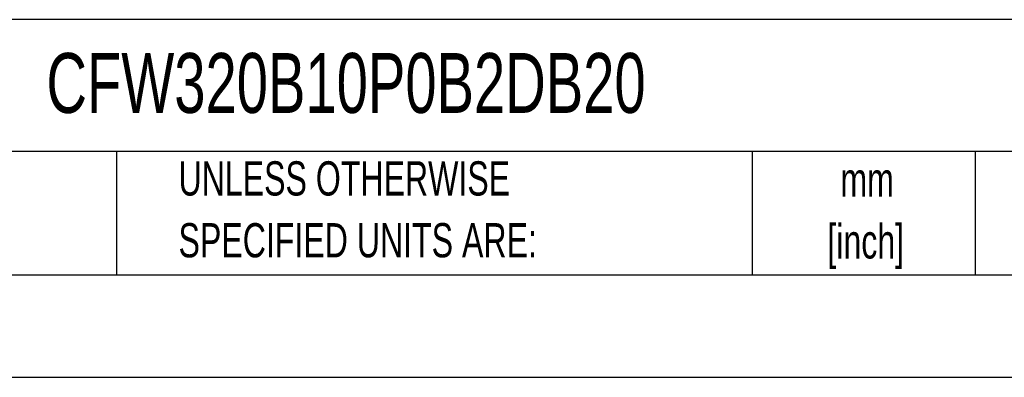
# Model space of a CAD drawing. Header units: millimetres. Extents: x 0 to 838, y 0 to 648.
# Tile 22 of 45: x 473 to 656, y 0 to 66. Entities that reach past the tile are written whole.
import ezdxf

# ---------------------------------------------------------------- set-up
doc = ezdxf.new("R2010")
doc.units = ezdxf.units.MM
doc.header["$LTSCALE"] = 3
doc.linetypes.add('CENTERX2', pattern=[20.32, 12.7, -2.54, 2.54, -2.54])
doc.layers.add('TEXT', color=140, linetype='Continuous', lineweight=25)
doc.styles.add('SLDTEXTSTYLE0', font='TXT', dxfattribs={"width": 0.7})

# ---------------------------------------------------------------- blocks, each defined once
blk = doc.blocks.new('SW_NOTE_0_1')
at = {"layer": 'TEXT', "color": 0, "linetype": 'CENTERX2', "lineweight": 18, "char_height": 6.35, "attachment_point": 2, "style": 'SLDTEXTSTYLE0'}
for s, insert in [('mm', (8.53, 8.19)), ('[inch]', (8.28, -3.28))]:
    blk.add_mtext(s, dxfattribs=dict(at, insert=insert))
blk = doc.blocks.new('SW_NOTE_0_2')
at = {"layer": 'TEXT', "color": 0, "linetype": 'CENTERX2', "lineweight": 18, "char_height": 6.35, "attachment_point": 1, "style": 'SLDTEXTSTYLE0'}
for s, insert in [('UNLESS OTHERWISE', (0, 8.19)), ('SPECIFIED UNITS ARE:', (0, -3.28))]:
    blk.add_mtext(s, dxfattribs=dict(at, insert=insert))

msp = doc.modelspace()

# ---------------------------------------------------------------- linework, layer by layer
at = {"color": 7, "linetype": 'Continuous'}
msp.add_line((838.207, 0.008), (0.007, 0.008), dxfattribs=at)
at = {"layer": 'TEXT'}
for p, q in [((819.15, 66.378), (19.05, 66.378)), ((819.15, 41.91), (19.05, 41.91)), ((491.341, 41.91), (491.341, 19.05)), ((609.073, 41.91), (609.073, 19.05)), ((650.436, 41.91), (650.436, 19.05)), ((19.05, 19.05), (819.15, 19.05))]:
    msp.add_line(p, q, dxfattribs=at)

# ---------------------------------------------------------------- block references
at = {"layer": 'TEXT', "linetype": 'CENTERX2', "lineweight": 18}
for name, p in [('SW_NOTE_0_2', (502.824, 31.906)), ('SW_NOTE_0_1', (621.858, 31.684))]:
    msp.add_blockref(name, p, dxfattribs=at)

# ---------------------------------------------------------------- texts
at = {"layer": 'TEXT', "linetype": 'CENTERX2', "lineweight": 18, "insert": (478.354, 60.189), "char_height": 11.1125, "attachment_point": 1, "style": 'SLDTEXTSTYLE0'}
msp.add_mtext('CFW320B10P0B2DB20', dxfattribs=at)

doc.saveas('drawing.dxf')
